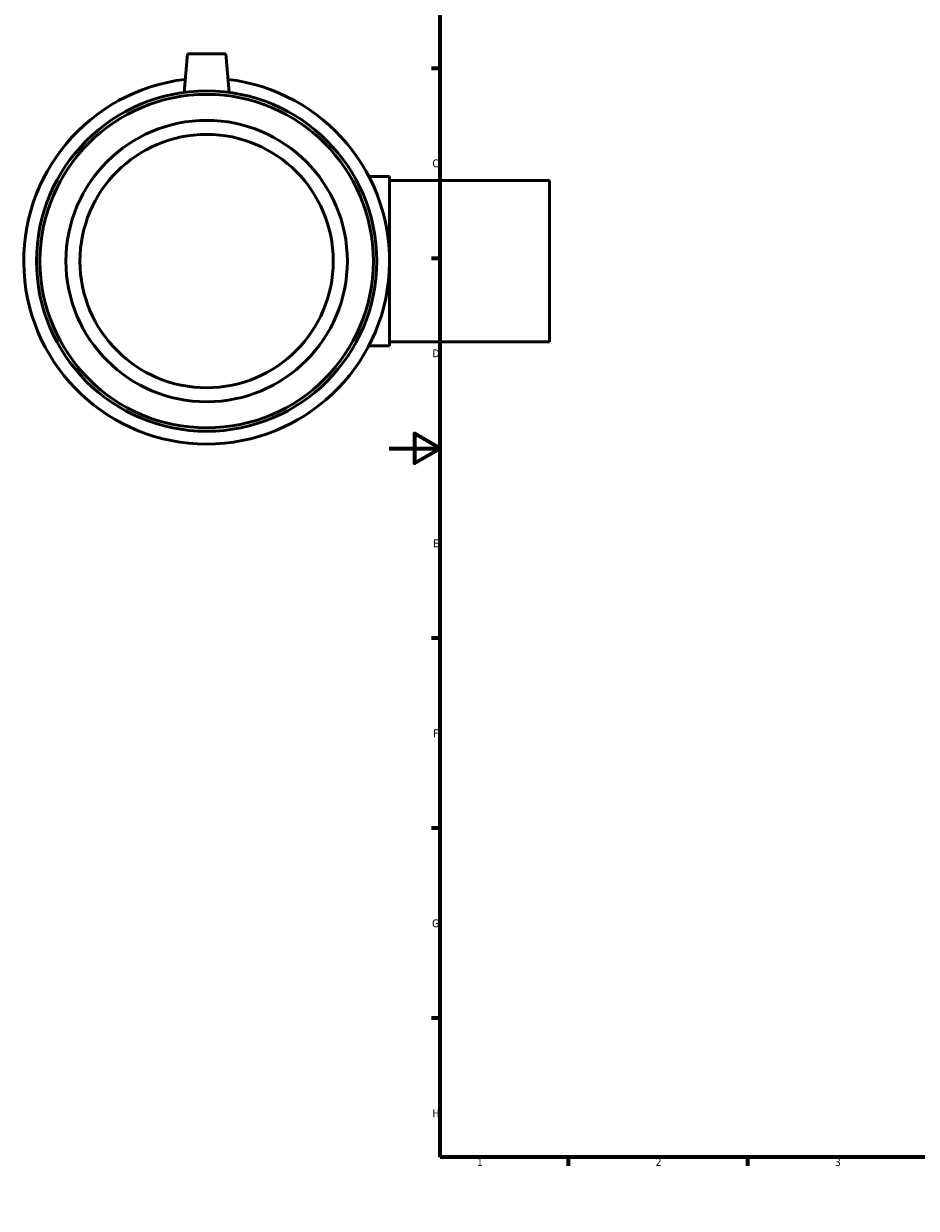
# Model space of a CAD drawing. Header units: millimetres. Extents: x -318 to 1496, y -195 to 1177.
# Tile 1 of 8: x -143 to 206, y 0 to 463. Entities that reach past the tile are written whole.
import ezdxf

# ---------------------------------------------------------------- set-up
doc = ezdxf.new("R2010")
doc.units = ezdxf.units.MM
doc.layers.add('Border (ANSI)', color=7, linetype='Continuous', lineweight=70)
doc.layers.add('Visible (ANSI)', color=7, linetype='Continuous', lineweight=50)
doc.styles.add('Note Text (ANSI)', font='tahoma.ttf')

# ---------------------------------------------------------------- blocks, each defined once
blk = doc.blocks.new('Borders Default Border')
at = {"layer": 'Border (ANSI)'}
for p, q in [((70.08, 574), (70.08, 577.45)), ((140.17, 574), (140.17, 577.45)), ((210.25, 574), (210.25, 577.45)), ((280.33, 574), (280.33, 577.45)), ((350.42, 574), (350.42, 577.45)), ((490.58, 574), (490.58, 577.45)), ((560.67, 574), (560.67, 577.45)), ((630.75, 574), (630.75, 577.45)), ((700.83, 574), (700.83, 577.45)), ((770.92, 574), (770.92, 577.45)), ((20, 519.75), (16.55, 519.75)), ((821, 519.75), (824.45, 519.75)), ((20, 445.5), (16.55, 445.5)), ((821, 445.5), (824.45, 445.5)), ((20, 371.25), (16.55, 371.25)), ((821, 371.25), (824.45, 371.25)), ((20, 222.75), (16.55, 222.75)), ((821, 222.75), (824.45, 222.75)), ((20, 148.5), (16.55, 148.5)), ((821, 148.5), (824.45, 148.5)), ((20, 74.25), (16.55, 74.25)), ((821, 74.25), (824.45, 74.25)), ((70.08, 20), (70.08, 16.55)), ((140.17, 20), (140.17, 16.55)), ((210.25, 20), (210.25, 16.55)), ((280.33, 20), (280.33, 16.55)), ((350.42, 20), (350.42, 16.55)), ((490.58, 20), (490.58, 16.55)), ((560.67, 20), (560.67, 16.55)), ((630.75, 20), (630.75, 16.55)), ((700.83, 20), (700.83, 16.55)), ((770.92, 20), (770.92, 16.55))]:
    blk.add_line(p, q, dxfattribs=at)
at = {"layer": 'Border (ANSI)', "flags": 128}
for points in [[(420.5, 594), (420.5, 574), (414.73, 584), (426.27, 584), (420.5, 574)], [(20, 20), (20, 574), (821, 574), (821, 20), (20, 20)], [(0, 297), (20, 297), (10, 302.77), (10, 291.23), (20, 297)], [(841, 297), (821, 297), (831, 302.77), (831, 291.23), (821, 297)], [(420.5, 0), (420.5, 20), (414.73, 10), (426.27, 10), (420.5, 20)]]:
    blk.add_lwpolyline(points, dxfattribs=at)
at = {"layer": 'Border (ANSI)', "color": 230, "true_color": 0xff0080, "attachment_point": 7, "style": 'Note Text (ANSI)'}
for s, insert, char_height in [('1', (34.35, 574.4), 3.05), ('2', (104.2, 574.4), 3.05), ('3', (174.26, 574.34), 3.05), ('4', (244.23, 574.4), 3.05), ('5', (314.48, 574.34), 3.05), ('6', (384.49, 574.34), 3.05), ('7', (454.6, 574.4), 3.05), ('8', (524.63, 574.33), 3.05), ('9', (594.7, 574.34), 3.05), ('10', (663.96, 574.34), 3.048), ('11', (734.04, 574.4), 3.048), ('12', (804.13, 574.4), 3.048), ('A', (16.78, 555.35), 3.05), ('A', (821.63, 555.35), 3.05), ('B', (17.15, 481.1), 3.05), ('B', (821.99, 481.1), 3.05), ('C', (16.95, 406.8), 3.05), ('C', (821.8, 406.8), 3.05), ('D', (16.96, 332.6), 3.05), ('D', (821.81, 332.6), 3.05), ('E', (17.21, 258.35), 3.05), ('E', (822.05, 258.35), 3.05), ('F', (17.29, 184.1), 3.05), ('F', (822.14, 184.1), 3.05), ('G', (16.81, 109.79), 3.05), ('G', (821.66, 109.79), 3.05), ('H', (16.97, 35.6), 3.05), ('H', (821.81, 35.6), 3.05), ('1', (34.35, 16.55), 3.05), ('2', (104.2, 16.55), 3.05), ('3', (174.26, 16.49), 3.05), ('4', (244.23, 16.55), 3.05), ('5', (314.48, 16.49), 3.05), ('6', (384.49, 16.49), 3.05), ('7', (454.6, 16.55), 3.05), ('8', (524.63, 16.48), 3.05), ('9', (594.7, 16.49), 3.05), ('10', (663.96, 16.49), 3.048), ('11', (734.04, 16.55), 3.048), ('12', (804.13, 16.55), 3.048)]:
    blk.add_mtext(s, dxfattribs=dict(at, insert=insert, char_height=char_height))

msp = doc.modelspace()

# ---------------------------------------------------------------- linework, layer by layer
at = {"layer": 'Visible (ANSI)'}
for p, q in [((-78.791, 451.177), (-80.112, 436.085)), ((-63.791, 451.177), (-78.791, 451.177)), ((-63.791, 451.177), (-62.471, 436.085)), ((0.209, 403.252), (-7.901, 403.252)), ((0.209, 403.252), (0.209, 337.102)), ((62.709, 401.677), (0.209, 401.677)), ((62.709, 338.677), (62.709, 401.677)), ((62.709, 338.677), (0.209, 338.677)), ((0.209, 337.102), (-7.901, 337.102))]:
    msp.add_line(p, q, dxfattribs=at)
for radius in [66.495, 65.165, 55, 49.5]:
    msp.add_circle((-71.291, 370.177), radius, dxfattribs=at)
msp.add_arc((-71.291, 370.177), 71.5, 96.72601, 83.27399, dxfattribs=at)

# ---------------------------------------------------------------- block references
msp.add_blockref('Borders Default Border', (0, 0))

doc.saveas('drawing.dxf')
